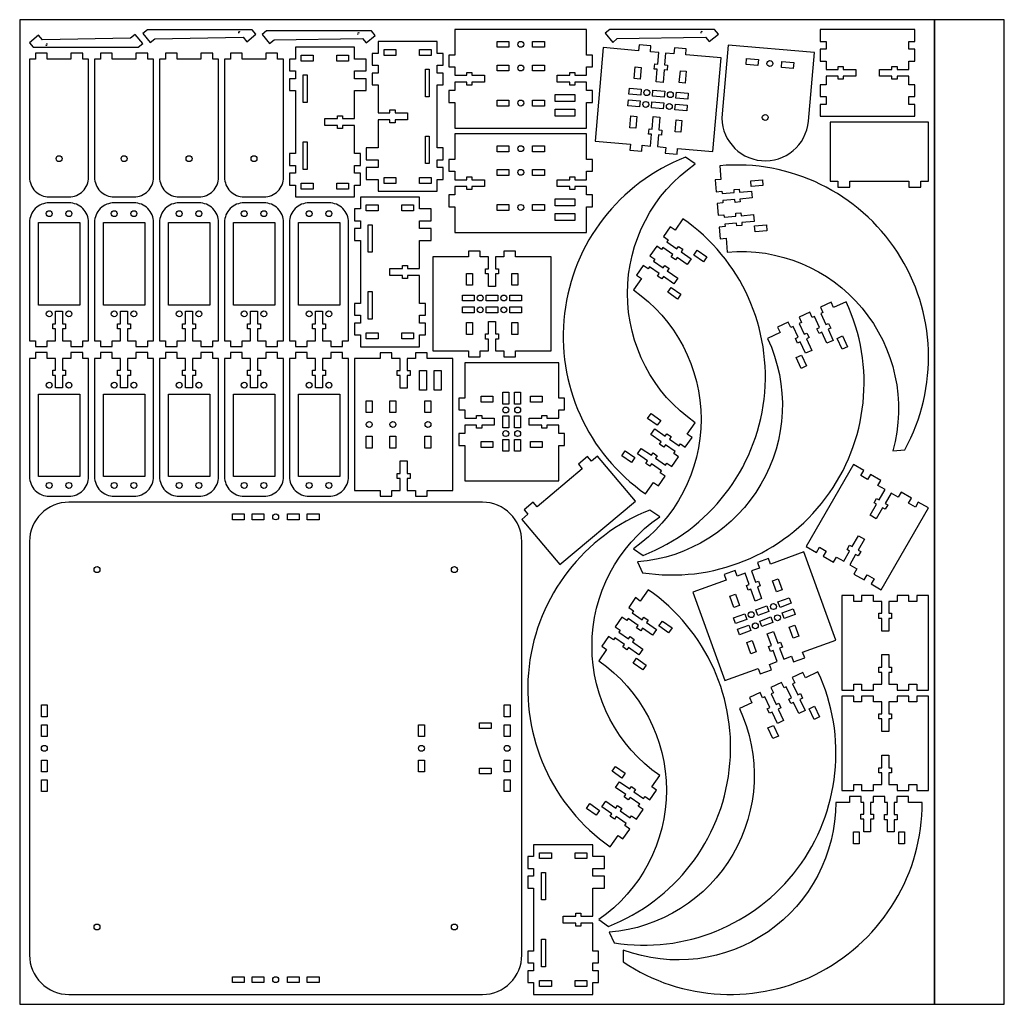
# Model space of a CAD drawing. Header units: millimetres. Extents: x 0 to 500, y 0 to 500.
import ezdxf

# ---------------------------------------------------------------- set-up
doc = ezdxf.new("R2010")
doc.units = ezdxf.units.MM
doc.header["$MEASUREMENT"] = 0
for name, color, linetype, true_color in [('CuttingLine', 18, 'Continuous', 0x000000), ('Offcut', 18, 'Continuous', 0x000000), ('Sheet', 18, 'Continuous', 0x000000)]:
    doc.layers.add(name, color=color, linetype=linetype, true_color=true_color)
for name, color, linetype in [('Shape2DView', 7, 'Continuous'), ('Shape2DView001', 7, 'Continuous'), ('Shape2DView004', 7, 'Continuous'), ('Shape2DView006', 7, 'Continuous'), ('Shape2DView009', 7, 'Continuous'), ('Shape2DView011', 7, 'Continuous'), ('Shape2DView012', 7, 'Continuous'), ('Shape2DView016', 7, 'Continuous'), ('Shape2DView017', 7, 'Continuous'), ('Shape2DView018', 7, 'Continuous'), ('Shape2DView020', 7, 'Continuous')]:
    doc.layers.add(name, color=color, linetype=linetype)

msp = doc.modelspace()

# ---------------------------------------------------------------- linework, layer by layer
at = {"layer": 'CuttingLine', "color": 18, "true_color": 0x000000}
msp.add_lwpolyline([(464.53, 0), (464.53, 500)], dxfattribs=at)
at = {"layer": 'Offcut', "color": 18, "true_color": 0x000000}
msp.add_lwpolyline([(464.53, 0), (500, 0), (500, 500), (464.53, 500)], close=True, dxfattribs=at)
at = {"layer": 'Shape2DView', "color": 7}
for points in [[(5, 488.31), (6.91, 486), (60.17, 486), (62.48, 487.91), (58.65, 492.53), (56.35, 490.62), (11.53, 489.83), (9.62, 492.14)], [(119.99, 492.61), (118.08, 494.91), (64.82, 494.91), (62.51, 493), (66.34, 488.38), (68.65, 490.3), (113.46, 491.08), (115.37, 488.78)], [(180.56, 492.05), (178.65, 494.36), (125.39, 494.36), (123.08, 492.45), (126.91, 487.83), (129.22, 489.74), (174.03, 490.53), (175.94, 488.22)], [(354.78, 492.68), (352.87, 494.99), (299.61, 494.99), (297.3, 493.08), (301.13, 488.46), (303.44, 490.37), (348.25, 491.16), (350.16, 488.85)]]:
    msp.add_lwpolyline(points, close=True, dxfattribs=at)
for points in [[(111.93, 493.71, 1), (111.16, 493.08)], [(172.5, 493.16, 1), (171.73, 492.52)], [(346.72, 493.79, 1), (345.95, 493.15)], [(13.06, 487.2, 1), (13.83, 487.84)]]:
    msp.add_lwpolyline(points, format="xyb", dxfattribs=at)
at = {"layer": 'Shape2DView001', "color": 7}
for points in [[(411.53, 448), (411.53, 418), (415.53, 418), (415.53, 415), (421.53, 415), (421.53, 418), (451.53, 418), (451.53, 415), (457.53, 415), (457.53, 418), (461.53, 418), (461.53, 448)], [(312.65, 255.42), (293.36, 278.4), (290.3, 275.83), (288.37, 278.13), (283.77, 274.27), (285.7, 271.97), (262.72, 252.69), (260.79, 254.99), (256.2, 251.13), (258.12, 248.83), (255.06, 246.26), (274.34, 223.28)]]:
    msp.add_lwpolyline(points, close=True, dxfattribs=at)
at = {"layer": 'Shape2DView004', "color": 7}
for points in [[(176, 480), (170, 480), (170, 486), (140, 486), (140, 480), (137, 480), (137, 474), (140, 474), (140, 470), (137, 470), (137, 464), (140, 464), (140, 432), (137, 432), (137, 426), (140, 426), (140, 422), (137, 422), (137, 416), (140, 416), (140, 410), (170, 410), (170, 416), (173, 416), (173, 422), (170, 422), (170, 426), (173, 426), (173, 432), (170, 432), (170, 446.25), (164, 446.25), (164, 444.75), (161.4, 444.75), (161.4, 446.25), (155, 446.25), (155, 449.75), (161.4, 449.75), (161.4, 451.25), (164, 451.25), (164, 449.75), (170, 449.75), (170, 464), (176, 464), (176, 470), (170, 470), (170, 474), (176, 474)], [(176, 418.9), (182, 418.9), (182, 412.9), (212, 412.9), (212, 418.9), (215, 418.9), (215, 424.9), (212, 424.9), (212, 428.9), (215, 428.9), (215, 434.9), (212, 434.9), (212, 466.9), (215, 466.9), (215, 472.9), (212, 472.9), (212, 476.9), (215, 476.9), (215, 482.9), (212, 482.9), (212, 488.9), (182, 488.9), (182, 482.9), (179, 482.9), (179, 476.9), (182, 476.9), (182, 472.9), (179, 472.9), (179, 466.9), (182, 466.9), (182, 452.65), (188, 452.65), (188, 454.15), (190.6, 454.15), (190.6, 452.65), (197, 452.65), (197, 449.15), (190.6, 449.15), (190.6, 447.65), (188, 447.65), (188, 449.15), (182, 449.15), (182, 434.9), (176, 434.9), (176, 428.9), (182, 428.9), (182, 424.9), (176, 424.9)], [(149, 482), (149, 478.98), (143, 478.98), (143, 482)], [(167, 482), (167, 478.98), (161, 478.98), (161, 482)], [(185, 481.88), (185, 484.9), (191, 484.9), (191, 481.88)], [(203, 481.88), (203, 484.9), (209, 484.9), (209, 481.88)], [(146, 472), (146, 458), (144, 458), (144, 472)], [(206, 460.9), (206, 474.9), (208, 474.9), (208, 460.9)], [(206, 426.9), (206, 440.9), (208, 440.9), (208, 426.9)], [(146, 438), (146, 424), (144, 424), (144, 438)], [(149, 417.02), (149, 414), (143, 414), (143, 417.02)], [(167, 417.02), (167, 414), (161, 414), (161, 417.02)], [(185, 416.9), (185, 419.92), (191, 419.92), (191, 416.9)], [(203, 416.9), (203, 419.92), (209, 419.92), (209, 416.9)], [(209, 403.9), (203, 403.9), (203, 409.9), (173, 409.9), (173, 403.9), (170, 403.9), (170, 397.9), (173, 397.9), (173, 393.9), (170, 393.9), (170, 387.9), (173, 387.9), (173, 355.9), (170, 355.9), (170, 349.9), (173, 349.9), (173, 345.9), (170, 345.9), (170, 339.9), (173, 339.9), (173, 333.9), (203, 333.9), (203, 339.9), (206, 339.9), (206, 345.9), (203, 345.9), (203, 349.9), (206, 349.9), (206, 355.9), (203, 355.9), (203, 370.15), (197, 370.15), (197, 368.65), (194.4, 368.65), (194.4, 370.15), (188, 370.15), (188, 373.65), (194.4, 373.65), (194.4, 375.15), (197, 375.15), (197, 373.65), (203, 373.65), (203, 387.9), (209, 387.9), (209, 393.9), (203, 393.9), (203, 397.9), (209, 397.9)], [(182, 405.9), (182, 402.88), (176, 402.88), (176, 405.9)], [(200, 405.9), (200, 402.88), (194, 402.88), (194, 405.9)], [(179, 395.9), (179, 381.9), (177, 381.9), (177, 395.9)], [(179, 361.9), (179, 347.9), (177, 347.9), (177, 361.9)], [(182, 340.92), (182, 337.9), (176, 337.9), (176, 340.92)], [(200, 340.92), (200, 337.9), (194, 337.9), (194, 340.92)], [(297, 75), (291, 75), (291, 81), (261, 81), (261, 75), (258, 75), (258, 69), (261, 69), (261, 65), (258, 65), (258, 59), (261, 59), (261, 27), (258, 27), (258, 21), (261, 21), (261, 17), (258, 17), (258, 11), (261, 11), (261, 5), (291, 5), (291, 11), (294, 11), (294, 17), (291, 17), (291, 21), (294, 21), (294, 27), (291, 27), (291, 41.25), (285, 41.25), (285, 39.75), (282.4, 39.75), (282.4, 41.25), (276, 41.25), (276, 44.75), (282.4, 44.75), (282.4, 46.25), (285, 46.25), (285, 44.75), (291, 44.75), (291, 59), (297, 59), (297, 65), (291, 65), (291, 69), (297, 69)], [(270, 77), (270, 73.98), (264, 73.98), (264, 77)], [(288, 77), (288, 73.98), (282, 73.98), (282, 77)], [(267, 67), (267, 53), (265, 53), (265, 67)], [(267, 33), (267, 19), (265, 19), (265, 33)], [(270, 12.02), (270, 9), (264, 9), (264, 12.02)], [(288, 12.02), (288, 9), (282, 9), (282, 12.02)]]:
    msp.add_lwpolyline(points, close=True, dxfattribs=at)
at = {"layer": 'Shape2DView006', "color": 7}
for points in [[(406.55, 451), (454.55, 451), (454.55, 457), (451.55, 457), (451.55, 461), (454.55, 461), (454.55, 467), (451.55, 467), (451.55, 471.25), (445.55, 471.25), (445.55, 469.75), (442.95, 469.75), (442.95, 471.25), (436.55, 471.25), (436.55, 474.75), (442.95, 474.75), (442.95, 476.25), (445.55, 476.25), (445.55, 474.75), (451.55, 474.75), (451.55, 479), (454.55, 479), (454.55, 485), (451.55, 485), (451.55, 489), (454.55, 489), (454.55, 495), (406.55, 495), (406.55, 489), (409.55, 489), (409.55, 485), (406.55, 485), (406.55, 479), (409.55, 479), (409.55, 474.75), (415.55, 474.75), (415.55, 476.25), (418.15, 476.25), (418.15, 474.75), (424.55, 474.75), (424.55, 471.25), (418.15, 471.25), (418.15, 469.75), (415.55, 469.75), (415.55, 471.25), (409.55, 471.25), (409.55, 467), (406.55, 467), (406.55, 461), (409.55, 461), (409.55, 457), (406.55, 457)], [(437.53, 210.5), (461.53, 252.07), (456.33, 255.07), (454.83, 252.47), (451.37, 254.47), (452.87, 257.07), (447.67, 260.07), (446.17, 257.47), (442.49, 259.6), (439.49, 254.4), (440.79, 253.65), (439.49, 251.4), (438.19, 252.15), (434.99, 246.61), (431.96, 248.36), (435.16, 253.9), (433.86, 254.65), (435.16, 256.9), (436.46, 256.15), (439.46, 261.35), (435.78, 263.47), (437.28, 266.07), (432.08, 269.07), (430.58, 266.47), (427.12, 268.47), (428.62, 271.07), (423.42, 274.07), (399.42, 232.5), (404.62, 229.5), (406.12, 232.1), (409.58, 230.1), (408.08, 227.5), (413.28, 224.5), (414.78, 227.1), (418.46, 224.98), (421.46, 230.17), (420.16, 230.92), (421.46, 233.17), (422.76, 232.42), (425.96, 237.97), (428.99, 236.22), (425.79, 230.67), (427.09, 229.92), (425.79, 227.67), (424.49, 228.42), (421.49, 223.23), (425.17, 221.1), (423.67, 218.5), (428.87, 215.5), (430.37, 218.1), (433.83, 216.1), (432.33, 213.5)], [(461.53, 159.56), (461.53, 207.56), (455.53, 207.56), (455.53, 204.56), (451.53, 204.56), (451.53, 207.56), (445.53, 207.56), (445.53, 204.56), (441.28, 204.56), (441.28, 198.56), (442.78, 198.56), (442.78, 195.96), (441.28, 195.96), (441.28, 189.56), (437.78, 189.56), (437.78, 195.96), (436.28, 195.96), (436.28, 198.56), (437.78, 198.56), (437.78, 204.56), (433.53, 204.56), (433.53, 207.56), (427.53, 207.56), (427.53, 204.56), (423.53, 204.56), (423.53, 207.56), (417.53, 207.56), (417.53, 159.56), (423.53, 159.56), (423.53, 162.56), (427.53, 162.56), (427.53, 159.56), (433.53, 159.56), (433.53, 162.56), (437.78, 162.56), (437.78, 168.56), (436.28, 168.56), (436.28, 171.16), (437.78, 171.16), (437.78, 177.56), (441.28, 177.56), (441.28, 171.16), (442.78, 171.16), (442.78, 168.56), (441.28, 168.56), (441.28, 162.56), (445.53, 162.56), (445.53, 159.56), (451.53, 159.56), (451.53, 162.56), (455.53, 162.56), (455.53, 159.56)], [(461.53, 108.56), (461.53, 156.56), (455.53, 156.56), (455.53, 153.56), (451.53, 153.56), (451.53, 156.56), (445.53, 156.56), (445.53, 153.56), (441.28, 153.56), (441.28, 147.56), (442.78, 147.56), (442.78, 144.96), (441.28, 144.96), (441.28, 138.56), (437.78, 138.56), (437.78, 144.96), (436.28, 144.96), (436.28, 147.56), (437.78, 147.56), (437.78, 153.56), (433.53, 153.56), (433.53, 156.56), (427.53, 156.56), (427.53, 153.56), (423.53, 153.56), (423.53, 156.56), (417.53, 156.56), (417.53, 108.56), (423.53, 108.56), (423.53, 111.56), (427.53, 111.56), (427.53, 108.56), (433.53, 108.56), (433.53, 111.56), (437.78, 111.56), (437.78, 117.56), (436.28, 117.56), (436.28, 120.16), (437.78, 120.16), (437.78, 126.56), (441.28, 126.56), (441.28, 120.16), (442.78, 120.16), (442.78, 117.56), (441.28, 117.56), (441.28, 111.56), (445.53, 111.56), (445.53, 108.56), (451.53, 108.56), (451.53, 111.56), (455.53, 111.56), (455.53, 108.56)]]:
    msp.add_lwpolyline(points, close=True, dxfattribs=at)
at = {"layer": 'Shape2DView009', "color": 7}
for points in [[(218, 458), (221, 458), (221, 445), (287.9, 445), (287.9, 458), (290.9, 458), (290.9, 464), (287.9, 464), (287.9, 468.25), (281.9, 468.25), (281.9, 466.75), (279.3, 466.75), (279.3, 468.25), (272.9, 468.25), (272.9, 471.75), (279.3, 471.75), (279.3, 473.25), (281.9, 473.25), (281.9, 471.75), (287.9, 471.75), (287.9, 476), (290.9, 476), (290.9, 482), (287.9, 482), (287.9, 495), (221, 495), (221, 482), (218, 482), (218, 476), (221, 476), (221, 471.75), (227, 471.75), (227, 473.25), (229.6, 473.25), (229.6, 471.75), (236, 471.75), (236, 468.25), (229.6, 468.25), (229.6, 466.75), (227, 466.75), (227, 468.25), (221, 468.25), (221, 464), (218, 464)], [(242.45, 485.98), (242.45, 489), (248.45, 489), (248.45, 485.98)], [(260.45, 485.98), (260.45, 489), (266.45, 489), (266.45, 485.98)], [(242.45, 473.96), (242.45, 476.98), (248.45, 476.98), (248.45, 473.96)], [(260.45, 473.96), (260.45, 476.98), (266.45, 476.98), (266.45, 473.96)], [(271.9, 458.5), (271.9, 462), (281.9, 462), (281.9, 458.5)], [(242.45, 456.16), (242.45, 459.18), (248.45, 459.18), (248.45, 456.16)], [(260.45, 456.16), (260.45, 459.18), (266.45, 459.18), (266.45, 456.16)], [(271.9, 451), (271.9, 454.5), (281.9, 454.5), (281.9, 451)], [(218, 405), (221, 405), (221, 392), (287.9, 392), (287.9, 405), (290.9, 405), (290.9, 411), (287.9, 411), (287.9, 415.25), (281.9, 415.25), (281.9, 413.75), (279.3, 413.75), (279.3, 415.25), (272.9, 415.25), (272.9, 418.75), (279.3, 418.75), (279.3, 420.25), (281.9, 420.25), (281.9, 418.75), (287.9, 418.75), (287.9, 423), (290.9, 423), (290.9, 429), (287.9, 429), (287.9, 442), (221, 442), (221, 429), (218, 429), (218, 423), (221, 423), (221, 418.75), (227, 418.75), (227, 420.25), (229.6, 420.25), (229.6, 418.75), (236, 418.75), (236, 415.25), (229.6, 415.25), (229.6, 413.75), (227, 413.75), (227, 415.25), (221, 415.25), (221, 411), (218, 411)], [(242.45, 432.98), (242.45, 436), (248.45, 436), (248.45, 432.98)], [(260.45, 432.98), (260.45, 436), (266.45, 436), (266.45, 432.98)], [(242.45, 420.96), (242.45, 423.98), (248.45, 423.98), (248.45, 420.96)], [(260.45, 420.96), (260.45, 423.98), (266.45, 423.98), (266.45, 420.96)], [(242.45, 403.16), (242.45, 406.18), (248.45, 406.18), (248.45, 403.16)], [(260.45, 403.16), (260.45, 406.18), (266.45, 406.18), (266.45, 403.16)], [(271.9, 405.5), (271.9, 409), (281.9, 409), (281.9, 405.5)], [(271.9, 398), (271.9, 401.5), (281.9, 401.5), (281.9, 398)], [(207, 258), (207, 261), (220, 261), (220, 327.9), (207, 327.9), (207, 330.9), (201, 330.9), (201, 327.9), (196.75, 327.9), (196.75, 321.9), (198.25, 321.9), (198.25, 319.3), (196.75, 319.3), (196.75, 312.9), (193.25, 312.9), (193.25, 319.3), (191.75, 319.3), (191.75, 321.9), (193.25, 321.9), (193.25, 327.9), (189, 327.9), (189, 330.9), (183, 330.9), (183, 327.9), (170, 327.9), (170, 261), (183, 261), (183, 258), (189, 258), (189, 261), (193.25, 261), (193.25, 267), (191.75, 267), (191.75, 269.6), (193.25, 269.6), (193.25, 276), (196.75, 276), (196.75, 269.6), (198.25, 269.6), (198.25, 267), (196.75, 267), (196.75, 261), (201, 261), (201, 258)], [(206.5, 311.9), (203, 311.9), (203, 321.9), (206.5, 321.9)], [(214, 311.9), (210.5, 311.9), (210.5, 321.9), (214, 321.9)], [(179.02, 300.45), (176, 300.45), (176, 306.45), (179.02, 306.45)], [(191.04, 300.45), (188.02, 300.45), (188.02, 306.45), (191.04, 306.45)], [(208.84, 300.45), (205.82, 300.45), (205.82, 306.45), (208.84, 306.45)], [(179.02, 282.45), (176, 282.45), (176, 288.45), (179.02, 288.45)], [(191.04, 282.45), (188.02, 282.45), (188.02, 288.45), (191.04, 288.45)], [(208.84, 282.45), (205.82, 282.45), (205.82, 288.45), (208.84, 288.45)]]:
    msp.add_lwpolyline(points, close=True, dxfattribs=at)
for centre in [(254.45, 487.49), (254.45, 475.47), (254.45, 457.67), (254.45, 434.49), (254.45, 422.47), (254.45, 404.67), (177.51, 294.45), (189.53, 294.45), (207.33, 294.45)]:
    msp.add_circle(centre, 1.5, dxfattribs=at)
at = {"layer": 'Shape2DView011', "color": 7}
for points in [[(35, 397, 0.414214), (25, 407), (15, 407, 0.414214), (5, 397), (5, 337), (8, 337), (8, 334), (14, 334), (14, 337), (18.25, 337), (18.25, 343), (16.75, 343), (16.75, 345.6), (18.25, 345.6), (18.25, 352), (21.75, 352), (21.75, 345.6), (23.25, 345.6), (23.25, 343), (21.75, 343), (21.75, 337), (26, 337), (26, 334), (32, 334), (32, 337), (35, 337)], [(68, 397, 0.414214), (58, 407), (48, 407, 0.414214), (38, 397), (38, 337), (41, 337), (41, 334), (47, 334), (47, 337), (51.25, 337), (51.25, 343), (49.75, 343), (49.75, 345.6), (51.25, 345.6), (51.25, 352), (54.75, 352), (54.75, 345.6), (56.25, 345.6), (56.25, 343), (54.75, 343), (54.75, 337), (59, 337), (59, 334), (65, 334), (65, 337), (68, 337)], [(101, 397, 0.414214), (91, 407), (81, 407, 0.414214), (71, 397), (71, 337), (74, 337), (74, 334), (80, 334), (80, 337), (84.25, 337), (84.25, 343), (82.75, 343), (82.75, 345.6), (84.25, 345.6), (84.25, 352), (87.75, 352), (87.75, 345.6), (89.25, 345.6), (89.25, 343), (87.75, 343), (87.75, 337), (92, 337), (92, 334), (98, 334), (98, 337), (101, 337)], [(134, 397, 0.414214), (124, 407), (114, 407, 0.414214), (104, 397), (104, 337), (107, 337), (107, 334), (113, 334), (113, 337), (117.25, 337), (117.25, 343), (115.75, 343), (115.75, 345.6), (117.25, 345.6), (117.25, 352), (120.75, 352), (120.75, 345.6), (122.25, 345.6), (122.25, 343), (120.75, 343), (120.75, 337), (125, 337), (125, 334), (131, 334), (131, 337), (134, 337)], [(167, 397, 0.414214), (157, 407), (147, 407, 0.414214), (137, 397), (137, 337), (140, 337), (140, 334), (146, 334), (146, 337), (150.25, 337), (150.25, 343), (148.75, 343), (148.75, 345.6), (150.25, 345.6), (150.25, 352), (153.75, 352), (153.75, 345.6), (155.25, 345.6), (155.25, 343), (153.75, 343), (153.75, 337), (158, 337), (158, 334), (164, 334), (164, 337), (167, 337)], [(5, 268, 0.414214), (15, 258), (25, 258, 0.414214), (35, 268), (35, 328), (32, 328), (32, 331), (26, 331), (26, 328), (21.75, 328), (21.75, 322), (23.25, 322), (23.25, 319.4), (21.75, 319.4), (21.75, 313), (18.25, 313), (18.25, 319.4), (16.75, 319.4), (16.75, 322), (18.25, 322), (18.25, 328), (14, 328), (14, 331), (8, 331), (8, 328), (5, 328)], [(38, 268, 0.414214), (48, 258), (58, 258, 0.414214), (68, 268), (68, 328), (65, 328), (65, 331), (59, 331), (59, 328), (54.75, 328), (54.75, 322), (56.25, 322), (56.25, 319.4), (54.75, 319.4), (54.75, 313), (51.25, 313), (51.25, 319.4), (49.75, 319.4), (49.75, 322), (51.25, 322), (51.25, 328), (47, 328), (47, 331), (41, 331), (41, 328), (38, 328)], [(71, 268, 0.414214), (81, 258), (91, 258, 0.414214), (101, 268), (101, 328), (98, 328), (98, 331), (92, 331), (92, 328), (87.75, 328), (87.75, 322), (89.25, 322), (89.25, 319.4), (87.75, 319.4), (87.75, 313), (84.25, 313), (84.25, 319.4), (82.75, 319.4), (82.75, 322), (84.25, 322), (84.25, 328), (80, 328), (80, 331), (74, 331), (74, 328), (71, 328)], [(104, 268, 0.414214), (114, 258), (124, 258, 0.414214), (134, 268), (134, 328), (131, 328), (131, 331), (125, 331), (125, 328), (120.75, 328), (120.75, 322), (122.25, 322), (122.25, 319.4), (120.75, 319.4), (120.75, 313), (117.25, 313), (117.25, 319.4), (115.75, 319.4), (115.75, 322), (117.25, 322), (117.25, 328), (113, 328), (113, 331), (107, 331), (107, 328), (104, 328)], [(137, 268, 0.414214), (147, 258), (157, 258, 0.414214), (167, 268), (167, 328), (164, 328), (164, 331), (158, 331), (158, 328), (153.75, 328), (153.75, 322), (155.25, 322), (155.25, 319.4), (153.75, 319.4), (153.75, 313), (150.25, 313), (150.25, 319.4), (148.75, 319.4), (148.75, 322), (150.25, 322), (150.25, 328), (146, 328), (146, 331), (140, 331), (140, 328), (137, 328)]]:
    msp.add_lwpolyline(points, format="xyb", close=True, dxfattribs=at)
for points in [[(30.5, 397), (30.5, 355.1), (9.5, 355.1), (9.5, 397)], [(63.5, 397), (63.5, 355.1), (42.5, 355.1), (42.5, 397)], [(96.5, 397), (96.5, 355.1), (75.5, 355.1), (75.5, 397)], [(129.5, 397), (129.5, 355.1), (108.5, 355.1), (108.5, 397)], [(162.5, 397), (162.5, 355.1), (141.5, 355.1), (141.5, 397)], [(9.5, 268), (9.5, 309.9), (30.5, 309.9), (30.5, 268)], [(42.5, 268), (42.5, 309.9), (63.5, 309.9), (63.5, 268)], [(75.5, 268), (75.5, 309.9), (96.5, 309.9), (96.5, 268)], [(108.5, 268), (108.5, 309.9), (129.5, 309.9), (129.5, 268)], [(141.5, 268), (141.5, 309.9), (162.5, 309.9), (162.5, 268)]]:
    msp.add_lwpolyline(points, close=True, dxfattribs=at)
for centre in [(15, 401.5), (25, 401.5), (48, 401.5), (58, 401.5), (81, 401.5), (91, 401.5), (114, 401.5), (124, 401.5), (147, 401.5), (157, 401.5), (15, 350.6), (25, 350.6), (48, 350.6), (58, 350.6), (81, 350.6), (91, 350.6), (114, 350.6), (124, 350.6), (147, 350.6), (157, 350.6), (15, 314.4), (25, 314.4), (48, 314.4), (58, 314.4), (81, 314.4), (91, 314.4), (114, 314.4), (124, 314.4), (147, 314.4), (157, 314.4), (15, 263.5), (25, 263.5), (48, 263.5), (58, 263.5), (81, 263.5), (91, 263.5), (114, 263.5), (124, 263.5), (147, 263.5), (157, 263.5)]:
    msp.add_circle(centre, 1.5, dxfattribs=at)
at = {"layer": 'Shape2DView012', "color": 7}
for points in [[(5, 420, 0.414214), (15, 410), (25, 410, 0.414214), (35, 420), (35, 480), (32, 480), (32, 483), (26, 483), (26, 480), (14, 480), (14, 483), (8, 483), (8, 480), (5, 480)], [(38, 420, 0.414214), (48, 410), (58, 410, 0.414214), (68, 420), (68, 480), (65, 480), (65, 483), (59, 483), (59, 480), (47, 480), (47, 483), (41, 483), (41, 480), (38, 480)], [(71, 420, 0.414214), (81, 410), (91, 410, 0.414214), (101, 420), (101, 480), (98, 480), (98, 483), (92, 483), (92, 480), (80, 480), (80, 483), (74, 483), (74, 480), (71, 480)], [(104, 420, 0.414214), (114, 410), (124, 410, 0.414214), (134, 420), (134, 480), (131, 480), (131, 483), (125, 483), (125, 480), (113, 480), (113, 483), (107, 483), (107, 480), (104, 480)]]:
    msp.add_lwpolyline(points, format="xyb", close=True, dxfattribs=at)
for centre in [(20, 429.45), (53, 429.45), (86, 429.45), (119, 429.45)]:
    msp.add_circle(centre, 1.5, dxfattribs=at)
at = {"layer": 'Shape2DView016', "color": 7}
msp.add_lwpolyline([(356.67, 452.27, 1), (400.5, 448.44), (403.55, 483.31), (359.72, 487.14)], format="xyb", close=True, dxfattribs=at)
for points in [[(368.9, 477.28), (369.16, 480.29), (375.14, 479.77), (374.87, 476.76)], [(386.83, 475.71), (387.09, 478.72), (393.07, 478.2), (392.8, 475.19)]]:
    msp.add_lwpolyline(points, close=True, dxfattribs=at)
for centre in [(380.98, 477.74), (378.59, 450.36)]:
    msp.add_circle(centre, 1.5, dxfattribs=at)
at = {"layer": 'Shape2DView017', "color": 7}
for points in [[(356.14, 480.6), (338.2, 482.17), (338.47, 485.15), (332.49, 485.68), (332.23, 482.69), (327.99, 483.06), (327.47, 477.08), (328.96, 476.95), (328.74, 474.36), (327.24, 474.49), (326.69, 468.12), (323.2, 468.42), (323.76, 474.8), (322.26, 474.93), (322.49, 477.52), (323.98, 477.39), (324.51, 483.36), (320.27, 483.73), (320.53, 486.72), (314.56, 487.25), (314.3, 484.26), (296.36, 485.83), (292.21, 438.31), (310.14, 436.74), (309.88, 433.75), (315.85, 433.23), (316.12, 436.22), (320.35, 435.85), (320.87, 441.82), (319.38, 441.95), (319.6, 444.54), (321.1, 444.41), (321.66, 450.79), (325.14, 450.48), (324.59, 444.11), (326.08, 443.98), (325.85, 441.39), (324.36, 441.52), (323.84, 435.54), (328.07, 435.17), (327.81, 432.18), (333.79, 431.66), (334.05, 434.65), (351.98, 433.08)], [(315.56, 475.78), (315.04, 469.81), (312.03, 470.07), (312.55, 476.05)], [(338.49, 473.78), (337.97, 467.8), (334.96, 468.06), (335.49, 474.04)], [(315.6, 464.74), (315.34, 461.73), (309.36, 462.25), (309.62, 465.26)], [(327.55, 463.69), (327.29, 460.68), (321.31, 461.21), (321.58, 464.22)], [(339.51, 462.65), (339.25, 459.64), (333.27, 460.16), (333.53, 463.17)], [(315.08, 458.74), (314.81, 455.73), (308.83, 456.26), (309.1, 459.26)], [(327.03, 457.7), (326.77, 454.69), (320.79, 455.21), (321.05, 458.22)], [(338.98, 456.65), (338.72, 453.64), (332.74, 454.16), (333.01, 457.17)], [(313.38, 450.84), (312.86, 444.86), (309.85, 445.13), (310.37, 451.1)], [(336.31, 448.83), (335.79, 442.86), (332.78, 443.12), (333.3, 449.1)], [(209.86, 331.82), (227.86, 331.82), (227.86, 328.82), (233.86, 328.82), (233.86, 331.82), (238.11, 331.82), (238.11, 337.82), (236.61, 337.82), (236.61, 340.42), (238.11, 340.42), (238.11, 346.82), (241.61, 346.82), (241.61, 340.42), (243.11, 340.42), (243.11, 337.82), (241.61, 337.82), (241.61, 331.82), (245.86, 331.82), (245.86, 328.82), (251.86, 328.82), (251.86, 331.82), (269.86, 331.82), (269.86, 379.52), (251.86, 379.52), (251.86, 382.52), (245.86, 382.52), (245.86, 379.52), (241.61, 379.52), (241.61, 373.52), (243.11, 373.52), (243.11, 370.92), (241.61, 370.92), (241.61, 364.52), (238.11, 364.52), (238.11, 370.92), (236.61, 370.92), (236.61, 373.52), (238.11, 373.52), (238.11, 379.52), (233.86, 379.52), (233.86, 382.52), (227.86, 382.52), (227.86, 379.52), (209.86, 379.52)], [(226.84, 365.19), (226.84, 371.19), (229.86, 371.19), (229.86, 365.19)], [(249.86, 365.19), (249.86, 371.19), (252.88, 371.19), (252.88, 365.19)], [(224.86, 357.17), (224.86, 360.19), (230.86, 360.19), (230.86, 357.17)], [(236.86, 357.17), (236.86, 360.19), (242.86, 360.19), (242.86, 357.17)], [(248.86, 357.17), (248.86, 360.19), (254.86, 360.19), (254.86, 357.17)], [(224.86, 351.15), (224.86, 354.17), (230.86, 354.17), (230.86, 351.15)], [(236.86, 351.15), (236.86, 354.17), (242.86, 354.17), (242.86, 351.15)], [(248.86, 351.15), (248.86, 354.17), (254.86, 354.17), (254.86, 351.15)], [(226.84, 340.15), (226.84, 346.15), (229.86, 346.15), (229.86, 340.15)], [(249.86, 340.15), (249.86, 346.15), (252.88, 346.15), (252.88, 340.15)], [(273.7, 265.82), (273.7, 283.82), (276.7, 283.82), (276.7, 289.82), (273.7, 289.82), (273.7, 294.07), (267.7, 294.07), (267.7, 292.57), (265.1, 292.57), (265.1, 294.07), (258.7, 294.07), (258.7, 297.57), (265.1, 297.57), (265.1, 299.07), (267.7, 299.07), (267.7, 297.57), (273.7, 297.57), (273.7, 301.82), (276.7, 301.82), (276.7, 307.82), (273.7, 307.82), (273.7, 325.82), (226, 325.82), (226, 307.82), (223, 307.82), (223, 301.82), (226, 301.82), (226, 297.57), (232, 297.57), (232, 299.07), (234.6, 299.07), (234.6, 297.57), (241, 297.57), (241, 294.07), (234.6, 294.07), (234.6, 292.57), (232, 292.57), (232, 294.07), (226, 294.07), (226, 289.82), (223, 289.82), (223, 283.82), (226, 283.82), (226, 265.82)], [(248.35, 304.82), (245.33, 304.82), (245.33, 310.82), (248.35, 310.82)], [(254.37, 304.82), (251.35, 304.82), (251.35, 310.82), (254.37, 310.82)], [(240.33, 305.82), (234.33, 305.82), (234.33, 308.84), (240.33, 308.84)], [(265.37, 305.82), (259.37, 305.82), (259.37, 308.84), (265.37, 308.84)], [(248.35, 292.82), (245.33, 292.82), (245.33, 298.82), (248.35, 298.82)], [(254.37, 292.82), (251.35, 292.82), (251.35, 298.82), (254.37, 298.82)], [(240.33, 282.8), (234.33, 282.8), (234.33, 285.82), (240.33, 285.82)], [(248.35, 280.82), (245.33, 280.82), (245.33, 286.82), (248.35, 286.82)], [(254.37, 280.82), (251.35, 280.82), (251.35, 286.82), (254.37, 286.82)], [(265.37, 282.8), (259.37, 282.8), (259.37, 285.82), (265.37, 285.82)], [(358.13, 164.4), (375.04, 170.56), (376.07, 167.74), (381.7, 169.79), (380.68, 172.61), (384.67, 174.07), (382.62, 179.7), (381.21, 179.19), (380.32, 181.63), (381.73, 182.15), (379.54, 188.16), (382.83, 189.36), (385.02, 183.34), (386.43, 183.86), (387.32, 181.41), (385.91, 180.9), (387.96, 175.26), (391.95, 176.72), (392.98, 173.9), (398.62, 175.95), (397.59, 178.77), (414.51, 184.93), (398.19, 229.75), (381.28, 223.59), (380.25, 226.41), (374.61, 224.36), (375.64, 221.54), (371.65, 220.09), (373.7, 214.45), (375.11, 214.96), (376, 212.52), (374.59, 212.01), (376.78, 205.99), (373.49, 204.79), (371.3, 210.81), (369.89, 210.3), (369, 212.74), (370.41, 213.25), (368.36, 218.89), (364.36, 217.44), (363.34, 220.25), (357.7, 218.2), (358.73, 215.38), (341.81, 209.23)], [(384.3, 209.44), (382.25, 215.08), (385.09, 216.11), (387.14, 210.48)], [(362.67, 201.57), (360.62, 207.21), (363.45, 208.24), (365.51, 202.6)], [(386.1, 201.56), (385.07, 204.4), (390.71, 206.45), (391.74, 203.62)], [(374.83, 197.46), (373.79, 200.3), (379.43, 202.35), (380.46, 199.51)], [(388.16, 195.91), (387.13, 198.74), (392.77, 200.8), (393.8, 197.96)], [(363.55, 193.36), (362.52, 196.19), (368.16, 198.25), (369.19, 195.41)], [(376.89, 191.8), (375.85, 194.64), (381.49, 196.69), (382.52, 193.86)], [(365.61, 187.7), (364.58, 190.54), (370.21, 192.59), (371.25, 189.75)], [(392.86, 185.91), (390.81, 191.55), (393.65, 192.58), (395.7, 186.95)], [(371.23, 178.04), (369.18, 183.68), (372.02, 184.71), (374.07, 179.07)]]:
    msp.add_lwpolyline(points, close=True, dxfattribs=at)
for centre in [(318.46, 462.97), (330.41, 461.93), (317.93, 456.98), (329.89, 455.93), (233.86, 358.68), (245.86, 358.68), (233.86, 352.66), (245.86, 352.66), (246.84, 301.82), (252.86, 301.82), (246.84, 289.82), (252.86, 289.82), (382.77, 201.96), (371.49, 197.85), (384.83, 196.3), (373.55, 192.2)]:
    msp.add_circle(centre, 1.5, dxfattribs=at)
at = {"layer": 'Shape2DView018', "color": 7}
for points in [[(317.85, 259.2), (321.85, 264.95), (324.31, 263.23), (327.74, 268.16), (325.27, 269.87), (325.99, 270.9), (320.9, 274.44), (320.04, 273.21), (317.91, 274.69), (318.76, 275.92), (313.67, 279.46), (315.67, 282.33), (320.76, 278.8), (321.62, 280.03), (323.75, 278.54), (322.9, 277.31), (327.99, 273.77), (328.7, 274.8), (331.16, 273.09), (334.59, 278.01), (332.12, 279.73), (332.84, 280.75), (327.91, 284.18), (327.05, 282.95), (324.92, 284.43), (325.78, 285.66), (320.52, 289.31), (322.52, 292.19), (327.77, 288.53), (328.63, 289.77), (330.76, 288.28), (329.91, 287.05), (334.84, 283.63), (335.55, 284.65), (338.01, 282.94), (341.44, 287.87), (338.97, 289.58), (342.97, 295.33, -0.522735), (342.97, 426.74), (338.04, 430.16, 0.600027)], [(355.47, 425.85), (356.08, 418.88), (353.09, 418.62), (353.61, 412.64), (356.6, 412.9), (356.71, 411.66), (362.89, 412.2), (362.76, 413.69), (365.35, 413.92), (365.48, 412.42), (371.65, 412.97), (371.96, 409.48), (365.78, 408.94), (365.91, 407.44), (363.32, 407.22), (363.19, 408.71), (357.02, 408.17), (357.13, 406.93), (354.14, 406.66), (354.66, 400.69), (357.65, 400.95), (357.76, 399.7), (363.73, 400.23), (363.6, 401.72), (366.19, 401.95), (366.33, 400.45), (372.7, 401.01), (373.01, 397.52), (366.63, 396.97), (366.76, 395.47), (364.17, 395.25), (364.04, 396.74), (358.06, 396.22), (358.17, 394.97), (355.18, 394.71), (355.71, 388.73), (358.69, 388.99), (359.3, 382.02, -0.522735), (443.43, 281.07), (449.41, 281.59, 0.600027)], [(336.79, 398.9), (332.8, 393.15), (330.34, 394.86), (326.91, 389.94), (329.37, 388.23), (328.66, 387.2), (333.75, 383.66), (334.61, 384.89), (336.74, 383.41), (335.89, 382.18), (340.98, 378.64), (338.98, 375.76), (333.89, 379.3), (333.03, 378.07), (330.9, 379.55), (331.75, 380.79), (326.66, 384.33), (325.95, 383.3), (323.49, 385.01), (320.06, 380.08), (322.53, 378.37), (321.81, 377.35), (326.74, 373.92), (327.59, 375.15), (329.73, 373.67), (328.87, 372.44), (334.13, 368.78), (332.13, 365.91), (326.88, 369.56), (326.02, 368.33), (323.88, 369.82), (324.74, 371.05), (319.81, 374.47), (319.1, 373.45), (316.64, 375.16), (313.21, 370.23), (315.68, 368.52), (311.68, 362.77, -0.522735), (311.68, 231.36), (316.61, 227.94, 0.600027)], [(419.67, 356.78), (413.33, 353.82), (412.06, 356.54), (406.62, 354.01), (407.89, 351.29), (406.76, 350.76), (409.38, 345.14), (410.74, 345.77), (411.84, 343.42), (410.48, 342.78), (413.1, 337.16), (409.92, 335.68), (407.3, 341.3), (405.94, 340.67), (404.85, 343.03), (406.2, 343.66), (403.58, 349.28), (402.45, 348.75), (401.18, 351.47), (395.75, 348.93), (397.01, 346.22), (395.88, 345.69), (398.42, 340.25), (399.78, 340.88), (400.88, 338.53), (399.52, 337.89), (402.22, 332.09), (399.05, 330.61), (396.34, 336.41), (394.98, 335.78), (393.89, 338.14), (395.24, 338.77), (392.71, 344.21), (391.58, 343.68), (390.31, 346.4), (384.87, 343.86), (386.14, 341.14), (379.79, 338.19, -0.522735), (313.7, 224.61), (316.24, 219.17, 0.600027)], [(299.87, 80.05), (303.87, 85.8), (306.33, 84.09), (309.76, 89.01), (307.29, 90.73), (308.01, 91.75), (302.92, 95.29), (302.06, 94.06), (299.93, 95.54), (300.78, 96.78), (295.69, 100.31), (297.69, 103.19), (302.78, 99.65), (303.64, 100.88), (305.77, 99.4), (304.92, 98.17), (310.01, 94.63), (310.72, 95.65), (313.18, 93.94), (316.61, 98.87), (314.14, 100.58), (314.86, 101.61), (309.93, 105.03), (309.07, 103.8), (306.94, 105.28), (307.8, 106.51), (302.54, 110.17), (304.54, 113.04), (309.79, 109.39), (310.65, 110.62), (312.79, 109.14), (311.93, 107.9), (316.86, 104.48), (317.57, 105.51), (320.03, 103.79), (323.46, 108.72), (320.99, 110.43), (324.99, 116.18, -0.522735), (324.99, 247.59), (320.06, 251.01, 0.600027)], [(319.15, 210.53), (315.16, 204.79), (312.7, 206.5), (309.27, 201.57), (311.73, 199.86), (311.02, 198.83), (316.11, 195.3), (316.97, 196.53), (319.1, 195.04), (318.25, 193.81), (323.34, 190.27), (321.34, 187.4), (316.25, 190.94), (315.39, 189.71), (313.26, 191.19), (314.11, 192.42), (309.02, 195.96), (308.31, 194.93), (305.85, 196.65), (302.42, 191.72), (304.89, 190.01), (304.17, 188.98), (309.1, 185.56), (309.95, 186.79), (312.09, 185.3), (311.23, 184.07), (316.49, 180.42), (314.49, 177.55), (309.24, 181.2), (308.38, 179.97), (306.24, 181.45), (307.1, 182.68), (302.17, 186.11), (301.46, 185.08), (299, 186.79), (295.57, 181.87), (298.04, 180.15), (294.04, 174.41, -0.522735), (294.04, 43), (298.97, 39.57, 0.600027)], [(405.38, 168.78), (399.04, 165.82), (397.77, 168.54), (392.33, 166), (393.6, 163.29), (392.47, 162.76), (395.09, 157.14), (396.45, 157.77), (397.54, 155.42), (396.19, 154.78), (398.81, 149.16), (395.63, 147.68), (393.01, 153.3), (391.65, 152.67), (390.55, 155.02), (391.91, 155.66), (389.29, 161.28), (388.16, 160.75), (386.89, 163.47), (381.46, 160.93), (382.72, 158.21), (381.59, 157.69), (384.13, 152.25), (385.49, 152.88), (386.58, 150.53), (385.22, 149.89), (387.93, 144.09), (384.76, 142.61), (382.05, 148.41), (380.69, 147.78), (379.59, 150.13), (380.95, 150.77), (378.42, 156.21), (377.29, 155.68), (376.02, 158.4), (370.58, 155.86), (371.85, 153.14), (365.5, 150.18, -0.522735), (299.41, 36.6), (301.95, 31.17, 0.600027)], [(458.37, 102.56), (451.37, 102.56), (451.37, 105.56), (445.37, 105.56), (445.37, 102.56), (444.12, 102.56), (444.12, 96.36), (445.62, 96.36), (445.62, 93.76), (444.12, 93.76), (444.12, 87.56), (440.62, 87.56), (440.62, 93.76), (439.12, 93.76), (439.12, 96.36), (440.62, 96.36), (440.62, 102.56), (439.37, 102.56), (439.37, 105.56), (433.37, 105.56), (433.37, 102.56), (432.12, 102.56), (432.12, 96.56), (433.62, 96.56), (433.62, 93.96), (432.12, 93.96), (432.12, 87.56), (428.62, 87.56), (428.62, 93.96), (427.12, 93.96), (427.12, 96.56), (428.62, 96.56), (428.62, 102.56), (427.37, 102.56), (427.37, 105.56), (421.37, 105.56), (421.37, 102.56), (414.37, 102.56, -0.522735), (306.47, 27.55), (306.47, 21.55, 0.600027)]]:
    msp.add_lwpolyline(points, format="xyb", close=True, dxfattribs=at)
for points in [[(371.2, 418.21), (377.17, 418.74), (377.44, 415.73), (371.46, 415.21)], [(373.2, 395.28), (379.18, 395.81), (379.44, 392.8), (373.47, 392.27)], [(343.99, 382.96), (348.91, 379.54), (347.19, 377.06), (342.26, 380.48)], [(330.85, 364.06), (335.77, 360.64), (334.05, 358.16), (329.12, 361.58)], [(417.87, 339.39), (420.41, 333.95), (417.67, 332.68), (415.14, 338.12)], [(397.01, 329.66), (399.54, 324.22), (396.81, 322.95), (394.27, 328.39)], [(323.8, 294.04), (318.88, 297.46), (320.6, 299.94), (325.53, 296.52)], [(310.66, 275.13), (305.74, 278.56), (307.46, 281.04), (312.39, 277.61)], [(326.35, 194.6), (331.27, 191.17), (329.55, 188.7), (324.62, 192.12)], [(313.21, 175.7), (318.13, 172.27), (316.41, 169.79), (311.48, 173.22)], [(403.58, 151.39), (406.12, 145.95), (403.38, 144.68), (400.84, 150.11)], [(382.72, 141.66), (385.25, 136.22), (382.52, 134.95), (379.98, 140.38)], [(305.82, 114.89), (300.9, 118.31), (302.62, 120.79), (307.55, 117.37)], [(292.68, 95.99), (287.76, 99.41), (289.48, 101.89), (294.41, 98.47)], [(426.37, 87.56), (426.37, 81.56), (423.35, 81.56), (423.35, 87.56)], [(449.39, 87.56), (449.39, 81.56), (446.37, 81.56), (446.37, 87.56)]]:
    msp.add_lwpolyline(points, close=True, dxfattribs=at)
at = {"layer": 'Shape2DView020', "color": 7}
msp.add_lwpolyline([(5, 25, 0.414214), (25, 5), (235, 5, 0.414214), (255, 25), (255, 235, 0.414214), (235, 255), (25, 255, 0.414214), (5, 235)], format="xyb", close=True, dxfattribs=at)
for points in [[(108, 245.98), (108, 249), (114, 249), (114, 245.98)], [(118, 245.98), (118, 249), (124, 249), (124, 245.98)], [(136, 245.98), (136, 249), (142, 249), (142, 245.98)], [(146, 245.98), (146, 249), (152, 249), (152, 245.98)], [(11, 146), (11, 152), (14.02, 152), (14.02, 146)], [(245.98, 146), (245.98, 152), (249, 152), (249, 146)], [(11, 136), (11, 142), (14.02, 142), (14.02, 136)], [(202.49, 136), (202.49, 142), (205.51, 142), (205.51, 136)], [(233.5, 140), (233.5, 143.02), (239.5, 143.02), (239.5, 140)], [(245.98, 136), (245.98, 142), (249, 142), (249, 136)], [(11, 118), (11, 124), (14.02, 124), (14.02, 118)], [(202.49, 118), (202.49, 124), (205.51, 124), (205.51, 118)], [(233.5, 116.98), (233.5, 120), (239.5, 120), (239.5, 116.98)], [(245.98, 118), (245.98, 124), (249, 124), (249, 118)], [(11, 108), (11, 114), (14.02, 114), (14.02, 108)], [(245.98, 108), (245.98, 114), (249, 114), (249, 108)], [(108, 11), (108, 14.02), (114, 14.02), (114, 11)], [(118, 11), (118, 14.02), (124, 14.02), (124, 11)], [(136, 11), (136, 14.02), (142, 14.02), (142, 11)], [(146, 11), (146, 14.02), (152, 14.02), (152, 11)]]:
    msp.add_lwpolyline(points, close=True, dxfattribs=at)
for centre in [(130, 247.49), (39.26, 220.74), (220.74, 220.74), (12.51, 130), (204, 130), (247.49, 130), (39.26, 39.26), (220.74, 39.26), (130, 12.51)]:
    msp.add_circle(centre, 1.5, dxfattribs=at)
at = {"layer": 'Sheet', "color": 18, "true_color": 0x000000}
msp.add_lwpolyline([(0, 0), (500, 0), (500, 500), (0, 500)], close=True, dxfattribs=at)

doc.saveas('drawing.dxf')
